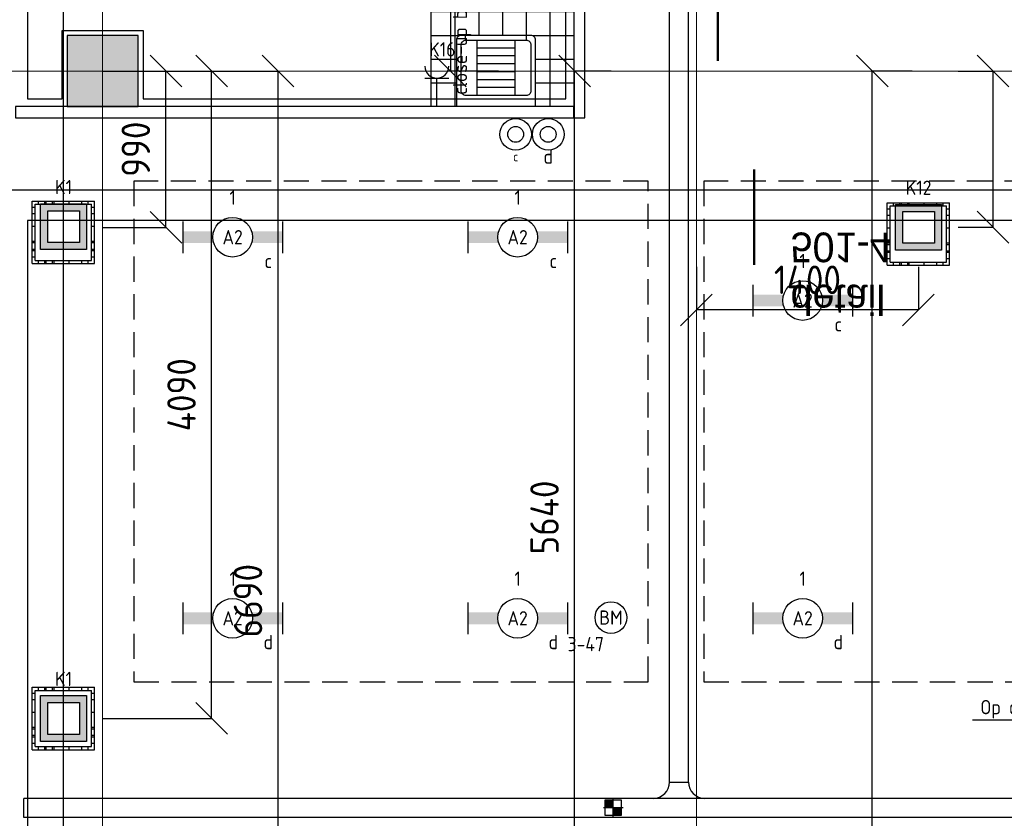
# Model space of a CAD drawing. Header units: millimetres. Extents: x -38031 to 110605, y -30229 to 92226.
# Tile 100 of 256: x 27586 to 33805, y 9583 to 14624. Entities that reach past the tile are written whole.
import ezdxf
from ezdxf.enums import TextEntityAlignment as Align

# ---------------------------------------------------------------- set-up
doc = ezdxf.new("R2010")
doc.units = ezdxf.units.MM
doc.header["$LTSCALE"] = 50
doc.set_wipeout_variables(frame=1)
doc.header["$PDMODE"] = 1
doc.linetypes.add('HIDDEN2', pattern=[4.7625, 3.175, -1.5875])
doc.linetypes.add('STYLE_07', pattern=[1.875, 0.625, -0.20828, 0.625, -0.20836, 0.06943, -0.13893])
for name, color, linetype in [('AL$1A---_ALGEMEEN', 8, 'Continuous'), ('AL------_MAATVOERING', 2, 'Continuous'), ('AL------_SPARING', 2, 'Continuous'), ('AM$1A---_ARCERING', 8, 'Continuous'), ('AT$1A---_TEKST100', 8, 'Continuous'), ('BOUWKUNDIG', 8, 'Continuous'), ('EB6511--_ATTRIB', 2, 'Continuous'), ('EL6131--_KG', 3, 'Continuous'), ('EL6132--', 3, 'Continuous'), ('EL6222--', 3, 'Continuous'), ('EL6311--', 3, 'Continuous'), ('EL6511--', 3, 'Continuous'), ('LICHT_TEXT018', 1, 'Continuous'), ('versterkte strook', 7, 'Continuous'), ('Vloerdoos (2e)', 51, 'Continuous'), ('Vloerdoos (OUD)', 51, 'Continuous')]:
    doc.layers.add(name, color=color, linetype=linetype)
doc.layers.add('stramien', color=1, linetype='Continuous', lineweight=15)
doc.styles.add('BURO-018', font='iso.shx', dxfattribs={"height": 90})
doc.styles.add('Geneva', font='txt')
doc.styles.get("Standard").update_dxf_attribs({"font": 'iso.shx'})
doc.dimstyles.new('STABICAD', dxfattribs={"dimscale": 100, "dimtxt": 1.8, "dimasz": 2, "dimexe": 0, "dimexo": 2.5, "dimgap": 1.5, "dimtad": 0, "dimdec": 0, "dimrnd": 10, "dimzin": 0, "dimdsep": 46, "dimtxsty": 'Standard', "dimblk1": 'OBLIQUE', "dimblk2": 'OBLIQUE', "dimsah": 1, "dimcen": -3, "dimadec": 0, "dimazin": 0, "dimtfac": 1, "dimtdec": 0, "dimtofl": 0, "dimtmove": 2, "dimatfit": 3, "dimfxl": 0, "dimtvp": 1.055556, "dimtolj": 1, "dimtzin": 0, "dimarcsym": 0})

# ---------------------------------------------------------------- blocks, each defined once
blk = doc.blocks.new('111410')
at = {"color": 0, "linetype": 'Continuous'}
for radius in [2, 1]:
    blk.add_circle((0, 3), radius, dxfattribs=at)
at = {"color": 0, "linetype": 'Continuous', "style": 'BURO-018'}
for tag, p in [('E_SLET1', (0, 7)), ('E_GROEP', (0, 0)), ('E_GKAST', (0, 0))]:
    blk.add_attdef(tag, text='', height=1.8, dxfattribs=at).set_placement(p, align=Align.MIDDLE)
at = {"color": 0, "linetype": 'Continuous', "style": 'BURO-018', "flags": 1}
for tag in ['E_MATCODE', 'E_SGROEP']:
    blk.add_attdef(tag, text='', height=1.8, dxfattribs=at).set_placement((0, 0), align=Align.MIDDLE)
blk = doc.blocks.new('111304')
at = {"color": 0, "linetype": 'Continuous'}
for p, q in [((-1.5, 4.5), (1.5, 4.5)), ((0, 1), (0, 4.5))]:
    blk.add_line(p, q, dxfattribs=at)
blk.add_arc((0, 6), 1.5, 180, 0, dxfattribs=at)
at = {"color": 0, "linetype": 'Continuous', "style": 'BURO-018'}
for tag, p in [('E_GKAST', (0, 11.5)), ('E_GROEP', (0, 8.5)), ('E_SGROEP', (4.5, 8.5))]:
    blk.add_attdef(tag, text='', height=1.8, dxfattribs=at).set_placement(p, align=Align.MIDDLE)
at = {"color": 0, "linetype": 'Continuous', "style": 'BURO-018', "flags": 1}
for tag, p in [('E_VERMCODE', (13, 8.5)), ('E_MATCODE', (0, 0))]:
    blk.add_attdef(tag, text='', height=1.8, dxfattribs=at).set_placement(p, align=Align.MIDDLE)
blk = doc.blocks.new('_Oblique')
at = {"color": 0, "linetype": 'ByBlock', "lineweight": -2}
blk.add_line((-0.5, -0.5), (0.5, 0.5), dxfattribs=at)
blk = doc.blocks.new('*D125')
at = {"layer": 'AL------_MAATVOERING', "color": 0, "lineweight": -2}
for p, q in [((33222.4, 14300), (32970.8, 14300)), ((32970.8, 4987.9), (32970.8, 14300)), ((33222.4, 4987.9), (32970.8, 4987.9))]:
    blk.add_line(p, q, dxfattribs=at)
at = {"layer": 'Defpoints', "color": 0}
for p in [(32970.8, 14300), (33472.4, 14300), (33472.4, 4987.9)]:
    blk.add_point(p, dxfattribs=at)
at = {"layer": 'AL------_MAATVOERING', "color": 0, "lineweight": -2, "xscale": 200, "yscale": 200, "zscale": 200}
for p, rotation in [((32970.8, 14300), 90), ((32970.8, 4987.9), 270)]:
    blk.add_blockref('_Oblique', p, dxfattribs=dict(at, rotation=rotation))
at = {"layer": 'AL------_MAATVOERING', "color": 0, "insert": (32612.7, 7046.9), "char_height": 180, "attachment_point": 5, "rotation": 90}
blk.add_mtext('\\A1;9310', dxfattribs=at)
blk = doc.blocks.new('*D126')
at = {"layer": 'AL------_MAATVOERING', "color": 0, "lineweight": -2}
for p, q in [((31322.4, 14300), (31090.9, 14300)), ((31090.9, 8663.4), (31090.9, 14300)), ((31322.4, 8663.4), (31090.9, 8663.4))]:
    blk.add_line(p, q, dxfattribs=at)
at = {"layer": 'Defpoints', "color": 0}
for p in [(31090.9, 14300), (31572.4, 14300), (31572.4, 8663.4)]:
    blk.add_point(p, dxfattribs=at)
at = {"layer": 'AL------_MAATVOERING', "color": 0, "lineweight": -2, "xscale": 200, "yscale": 200, "zscale": 200}
for p, rotation in [((31090.9, 14300), 90), ((31090.9, 8663.4), 270)]:
    blk.add_blockref('_Oblique', p, dxfattribs=dict(at, rotation=rotation))
at = {"layer": 'AL------_MAATVOERING', "color": 0, "insert": (30900.9, 11481.7), "char_height": 180, "attachment_point": 5, "rotation": 90}
blk.add_mtext('\\A1;5640', dxfattribs=at)
blk = doc.blocks.new('*D127')
at = {"layer": 'AL------_MAATVOERING', "color": 0, "lineweight": -2}
for p, q in [((24360, 4463.4), (24360, 14901.6)), ((27862.4, 14901.6), (24360, 14901.6)), ((27862.4, 4569.9), (27862.4, 14901.6))]:
    blk.add_line(p, q, dxfattribs=at)
at = {"layer": 'Defpoints', "color": 0}
for p in [(24360, 14901.6), (27862.4, 4319.9), (24360, 4213.4)]:
    blk.add_point(p, dxfattribs=at)
at = {"layer": 'AL------_MAATVOERING', "color": 0, "lineweight": -2, "xscale": 200, "yscale": 200, "zscale": 200, "rotation": 180}
blk.add_blockref('_Oblique', (24360, 14901.6), dxfattribs=at)
at = {"layer": 'AL------_MAATVOERING', "color": 0, "lineweight": -2, "xscale": 200, "yscale": 200, "zscale": 200}
blk.add_blockref('_Oblique', (27862.4, 14901.6), dxfattribs=at)
at = {"layer": 'AL------_MAATVOERING', "color": 0, "insert": (26111.2, 15091.6), "char_height": 180, "attachment_point": 5}
blk.add_mtext('\\A1;3500', dxfattribs=at)
blk = doc.blocks.new('*D128')
at = {"layer": 'AL------_MAATVOERING', "color": 0, "lineweight": -2}
for p, q in [((28112.4, 14300), (28509.5, 14300)), ((28509.5, 13313.3), (28509.5, 14300)), ((28112.4, 13313.3), (28509.5, 13313.3))]:
    blk.add_line(p, q, dxfattribs=at)
at = {"layer": 'Defpoints', "color": 0}
for p in [(27862.4, 14300), (28509.5, 14300), (27862.4, 13313.3)]:
    blk.add_point(p, dxfattribs=at)
at = {"layer": 'AL------_MAATVOERING', "color": 0, "lineweight": -2, "xscale": 200, "yscale": 200, "zscale": 200}
for p, rotation in [((28509.5, 14300), 90), ((28509.5, 13313.3), 270)]:
    blk.add_blockref('_Oblique', p, dxfattribs=dict(at, rotation=rotation))
at = {"layer": 'AL------_MAATVOERING', "color": 0, "insert": (28319.5, 13806.6), "char_height": 180, "attachment_point": 5, "rotation": 90}
blk.add_mtext('\\A1;990', dxfattribs=at)
blk = doc.blocks.new('*D129')
at = {"layer": 'AL------_MAATVOERING', "color": 0, "lineweight": -2}
for p, q in [((28112.4, 14300), (28798.1, 14300)), ((28798.1, 10213.4), (28798.1, 14300)), ((28112.4, 10213.4), (28798.1, 10213.4))]:
    blk.add_line(p, q, dxfattribs=at)
at = {"layer": 'Defpoints', "color": 0}
for p in [(27862.4, 14300), (28798.1, 14300), (27862.4, 10213.4)]:
    blk.add_point(p, dxfattribs=at)
at = {"layer": 'AL------_MAATVOERING', "color": 0, "lineweight": -2, "xscale": 200, "yscale": 200, "zscale": 200}
for p, rotation in [((28798.1, 14300), 90), ((28798.1, 10213.4), 270)]:
    blk.add_blockref('_Oblique', p, dxfattribs=dict(at, rotation=rotation))
at = {"layer": 'AL------_MAATVOERING', "color": 0, "insert": (28608.1, 12256.7), "char_height": 180, "attachment_point": 5, "rotation": 90}
blk.add_mtext('\\A1;4090', dxfattribs=at)
blk = doc.blocks.new('*D130')
at = {"layer": 'AL------_MAATVOERING', "color": 0, "lineweight": -2}
for p, q in [((28112.4, 14300), (29218, 14300)), ((29218, 7613.4), (29218, 14300)), ((28112.4, 7613.4), (29218, 7613.4))]:
    blk.add_line(p, q, dxfattribs=at)
at = {"layer": 'Defpoints', "color": 0}
for p in [(27862.4, 14300), (29218, 14300), (27862.4, 7613.4)]:
    blk.add_point(p, dxfattribs=at)
at = {"layer": 'AL------_MAATVOERING', "color": 0, "lineweight": -2, "xscale": 200, "yscale": 200, "zscale": 200}
for p, rotation in [((29218, 14300), 90), ((29218, 7613.4), 270)]:
    blk.add_blockref('_Oblique', p, dxfattribs=dict(at, rotation=rotation))
at = {"layer": 'AL------_MAATVOERING', "color": 0, "insert": (29028, 10956.7), "char_height": 180, "attachment_point": 5, "rotation": 90}
blk.add_mtext('\\A1;6690', dxfattribs=at)
blk = doc.blocks.new('*D141')
at = {"layer": 'AL------_MAATVOERING', "color": 0, "lineweight": -2}
for p, q in [((33512.4, 14300), (33733.2, 14300)), ((33733.2, 13314.4), (33733.2, 14300)), ((33512.4, 13314.4), (33733.2, 13314.4))]:
    blk.add_line(p, q, dxfattribs=at)
at = {"layer": 'Defpoints', "color": 0}
for p in [(33262.4, 14300), (33733.2, 14300), (33262.4, 13314.4)]:
    blk.add_point(p, dxfattribs=at)
at = {"layer": 'AL------_MAATVOERING', "color": 0, "lineweight": -2, "xscale": 200, "yscale": 200, "zscale": 200}
for p, rotation in [((33733.2, 14300), 90), ((33733.2, 13314.4), 270)]:
    blk.add_blockref('_Oblique', p, dxfattribs=dict(at, rotation=rotation))
at = {"layer": 'AL------_MAATVOERING', "color": 0, "insert": (34000.5, 13873.3), "char_height": 180, "attachment_point": 5, "rotation": 90}
blk.add_mtext('\\A1;990', dxfattribs=at)
blk = doc.blocks.new('*D142')
at = {"layer": 'AL------_MAATVOERING', "color": 0, "lineweight": -2}
for p, q in [((31860, 13064.4), (31860, 12792.1)), ((33262.4, 13064.4), (33262.4, 12792.1)), ((33262.4, 12792.1), (31860, 12792.1))]:
    blk.add_line(p, q, dxfattribs=at)
at = {"layer": 'Defpoints', "color": 0}
for p in [(31860, 13314.4), (33262.4, 13314.4), (31860, 12792.1)]:
    blk.add_point(p, dxfattribs=at)
at = {"layer": 'AL------_MAATVOERING', "color": 0, "lineweight": -2, "xscale": 200, "yscale": 200, "zscale": 200, "rotation": 180}
blk.add_blockref('_Oblique', (31860, 12792.1), dxfattribs=at)
at = {"layer": 'AL------_MAATVOERING', "color": 0, "lineweight": -2, "xscale": 200, "yscale": 200, "zscale": 200}
blk.add_blockref('_Oblique', (33262.4, 12792.1), dxfattribs=at)
at = {"layer": 'AL------_MAATVOERING', "color": 0, "insert": (32561.2, 12982.1), "char_height": 180, "attachment_point": 5}
blk.add_mtext('\\A1;1400', dxfattribs=at)
blk = doc.blocks.new('*D166')
at = {"layer": 'AL------_MAATVOERING', "color": 0, "lineweight": -2}
for p, q in [((30610.8, 17420.3), (30306.3, 17420.3)), ((30306.3, 17420.3), (30306.3, 14300)), ((30610.8, 14300), (30306.3, 14300))]:
    blk.add_line(p, q, dxfattribs=at)
at = {"layer": 'Defpoints', "color": 0}
for p in [(30860.8, 17420.3), (30306.3, 14300), (30860.8, 14300)]:
    blk.add_point(p, dxfattribs=at)
at = {"layer": 'AL------_MAATVOERING', "color": 0, "lineweight": -2, "xscale": 200, "yscale": 200, "zscale": 200}
for p, rotation in [((30306.3, 17420.3), 90), ((30306.3, 14300), 270)]:
    blk.add_blockref('_Oblique', p, dxfattribs=dict(at, rotation=rotation))
at = {"layer": 'AL------_MAATVOERING', "color": 0, "insert": (30116.3, 15860.2), "char_height": 180, "attachment_point": 5, "rotation": 90}
blk.add_mtext('\\A1;3120', dxfattribs=at)
blk = doc.blocks.new('E00414')
at = {"color": 0, "linetype": 'Continuous'}
for p, q in [((-2.9, -2.9), (-2.9, 2.9)), ((-2.9, 2.9), (2.9, 2.9)), ((2.9, 2.9), (2.9, -2.9)), ((-2, 2), (2, 2)), ((-2, -2), (-2, 2)), ((2, 2), (2, -2)), ((2, -2), (-2, -2)), ((2.9, -2.9), (-2.9, -2.9))]:
    blk.add_line(p, q, dxfattribs=at)
at = {"color": 0}
for points in [[(-2.9, 2.9), (2.9, 2.9), (-2, 2), (2, 2)], [(-2, -2), (-2.9, -2.9), (-2, 2), (-2.9, 2.9)], [(2, 2), (2.9, 2.9), (2, -2), (2.9, -2.9)], [(2, -2), (2.9, -2.9), (-2, -2), (-2.9, -2.9)]]:
    blk.add_solid(points, dxfattribs=at)
at = {"color": 0, "linetype": 'Continuous', "style": 'BURO-018'}
for tag, p in [('E_GKAST', (0, 8)), ('E_GROEP', (0, 5)), ('E_SGROEP', (4.5, 5))]:
    blk.add_attdef(tag, text='', height=1.8, dxfattribs=at).set_placement(p, align=Align.MIDDLE)
at = {"color": 0, "linetype": 'Continuous', "style": 'BURO-018', "flags": 1}
for tag, p in [('E_VERMCODE', (13, 5)), ('E_MATCODE', (0, 0))]:
    blk.add_attdef(tag, text='', height=1.8, dxfattribs=at).set_placement(p, align=Align.MIDDLE)
blk = doc.blocks.new('1115B6630')
at = {"color": 0}
for p, q in [((-6.3, 2), (-6.3, -2)), ((6.3, 2), (6.3, -2))]:
    blk.add_line(p, q, dxfattribs=at)
at = {"color": 0, "linetype": 'Continuous'}
blk.add_circle((0, 0), 2.5, dxfattribs=at)
at = {"color": 0}
for points in [[(-2.5, 0.75), (-6.3, 0.75), (-2.5, -0.75), (-6.3, -0.75)], [(2.5, 0.75), (6.3, 0.75), (2.5, -0.75), (6.3, -0.75)]]:
    blk.add_solid(points, dxfattribs=at)
at = {"color": 0, "linetype": 'Continuous', "style": 'BURO-018'}
for tag, p in [('E_GKAST', (0, 8)), ('E_GROEP', (0, 5)), ('E_SGROEP', (4.5, 5)), ('E_ARMCODE', (0, 0)), ('E_SLET', (4.5, -3))]:
    blk.add_attdef(tag, text='', height=1.8, dxfattribs=at).set_placement(p, align=Align.MIDDLE)
blk = doc.blocks.new('E-GK-GTC-783C')
at = {"color": 0, "linetype": 'Continuous'}
for p, q in [((-0.5, 60), (0.5, 60)), ((-0.5, -60), (0.5, -60))]:
    blk.add_line(p, q, dxfattribs=at)
blk = doc.blocks.new('E-GK-AH-78676767')
at = {"color": 0, "linetype": 'Continuous'}
blk.add_line((-60, 103), (60, 103), dxfattribs=at)
for centre, start, end in [((-163, 103), 270, 0), ((163, 103), 180, 270)]:
    blk.add_arc(centre, 103, start, end, dxfattribs=at)
blk = doc.blocks.new('Sparing 100x100')
at = {"color": 1, "linetype": 'Continuous'}
for p, q in [((0, -2.5), (0, 2.5)), ((-2.5, 0), (2.5, 0))]:
    blk.add_line(p, q, dxfattribs=at)
at = {"color": 0, "linetype": 'Continuous'}
for p, q in [((-2, 2), (2, 2)), ((-2, -2), (-2, 2)), ((2, 2), (2, -2)), ((2, -2), (-2, -2))]:
    blk.add_line(p, q, dxfattribs=at)
for points in [[(-2, 2), (0, 2), (-2, 0), (0, 0)], [(0, 0), (2, 0), (0, -2), (2, -2)]]:
    blk.add_solid(points, dxfattribs=at)
at = {"color": 0, "linetype": 'Continuous', "style": 'BURO-018'}
blk.add_attdef('AL_POSNR', text='', height=1.8, dxfattribs=at).set_placement((0, 3), align=Align.CENTER)
at = {"color": 0, "linetype": 'Continuous', "style": 'BURO-018', "flags": 1}
blk.add_attdef('AL_OMS', (0, 0), '', height=1.8, dxfattribs=at)
blk = doc.blocks.new('E-GK-END-78')
at = {"color": 0, "linetype": 'Continuous'}
blk.add_line((0, 60), (0, -60), dxfattribs=at)
blk = doc.blocks.new('VLOERDOOS (2e)')
at = {"layer": 'Vloerdoos (OUD)'}
for p, q in [((0, 395), (395, 395)), ((0, 395), (0, 0)), ((20, 375), (20, 20)), ((20, 375), (375, 375)), ((40, 375), (40, 395)), ((80, 375), (80, 395)), ((90, 375), (90, 395)), ((130, 375), (130, 395)), ((140, 375), (140, 395)), ((235, 375), (235, 395)), ((315, 375), (315, 395)), ((355, 375), (355, 395)), ((375, 375), (375, 20)), ((395, 395), (395, 0)), ((0, 355), (20, 355)), ((0, 315), (20, 315)), ((375, 355), (395, 355)), ((375, 315), (395, 315)), ((0, 305), (20, 305)), ((0, 265), (20, 265)), ((0, 255), (20, 255)), ((375, 305), (395, 305)), ((375, 265), (395, 265)), ((375, 255), (395, 255)), ((0, 160), (20, 160)), ((375, 160), (395, 160)), ((0, 80), (20, 80)), ((375, 80), (395, 80)), ((0, 40), (20, 40)), ((0, 0), (395, 0)), ((20, 20), (375, 20)), ((40, 0), (40, 20)), ((80, 0), (80, 20)), ((90, 0), (90, 20)), ((130, 0), (130, 20)), ((140, 0), (140, 20)), ((235, 0), (235, 20)), ((315, 0), (315, 20)), ((355, 0), (355, 20)), ((375, 40), (395, 40))]:
    blk.add_line(p, q, dxfattribs=at)
blk = doc.blocks.new('E00123')
at = {"color": 0, "linetype": 'Continuous'}
blk.add_circle((0, 0), 2, dxfattribs=at)
at = {"color": 0, "linetype": 'Continuous', "style": 'BURO-018'}
for tag, p in [('E_TEXT1', (0, 4.5)), ('E_TEXT2', (0, 0))]:
    blk.add_attdef(tag, text='', height=1.8, dxfattribs=at).set_placement(p, align=Align.MIDDLE)
at = {"color": 0, "linetype": 'Continuous', "style": 'BURO-018', "flags": 1}
blk.add_attdef('E_MATCODE', (0, 0), '', height=1.8, dxfattribs=at)
blk = doc.blocks.new('Group-72')
at = {"layer": 'AL$1A---_ALGEMEEN', "color": 0}
for p, q in [((-600, 900), (-600, 0)), ((-450, 900), (-450, 0)), ((-300, 900), (-300, 0)), ((-150, 900), (-150, 0)), ((0, 750), (-750, 750)), ((0, 600), (-750, 600)), ((0, 450), (-750, 450)), ((0, 300), (-750, 300)), ((0, 150), (-750, 150))]:
    blk.add_line(p, q, dxfattribs=at)
blk.add_lwpolyline([(-750, 900), (0, 900), (0, 0), (-750, 0)], close=True, dxfattribs=at)
blk = doc.blocks.new('tegels 900z750')
at = {"layer": 'AL$1A---_ALGEMEEN', "color": 0}
blk.add_blockref('Group-72', (0, 0), dxfattribs=at)
blk = doc.blocks.new('arnhem top')
at = {"color": 0}
blk.add_wipeout([(250, -420), (250, 0), (-250, 0), (-250, -420), (-250, -420.7), (-250, -421.5), (-249.9, -422.2), (-249.9, -422.9), (-249.8, -423.7), (-249.7, -424.4), (-249.6, -425.1), (-249.4, -425.9), (-249.3, -426.6), (-249.1, -427.3), (-248.9, -428), (-248.7, -428.7), (-248.5, -429.4), (-248.2, -430.1), (-248, -430.8), (-247.7, -431.5), (-247.4, -432.2), (-247.1, -432.8), (-246.8, -433.5), (-246.5, -434.1), (-246.1, -434.8), (-245.7, -435.4), (-245.3, -436), (-244.9, -436.7), (-244.5, -437.3), (-244.1, -437.9), (-243.7, -438.5), (-243.2, -439), (-242.7, -439.6), (-242.2, -440.1), (-241.7, -440.7), (-241.2, -441.2), (-240.7, -441.7), (-240.1, -442.2), (-239.6, -442.7), (-239, -443.2), (-238.5, -443.7), (-237.9, -444.1), (-237.3, -444.5), (-236.7, -444.9), (-236, -445.3), (-235.4, -445.7), (-234.8, -446.1), (-234.1, -446.5), (-233.5, -446.8), (-232.8, -447.1), (-232.2, -447.4), (-231.5, -447.7), (-230.8, -448), (-230.1, -448.2), (-229.4, -448.5), (-228.7, -448.7), (-228, -448.9), (-227.3, -449.1), (-226.6, -449.3), (-225.9, -449.4), (-225.1, -449.6), (-224.4, -449.7), (-223.7, -449.8), (-222.9, -449.9), (-222.2, -449.9), (-221.5, -450), (-220.7, -450), (-220, -450), (220, -450), (220.7, -450), (221.5, -450), (222.2, -449.9), (222.9, -449.9), (223.7, -449.8), (224.4, -449.7), (225.1, -449.6), (225.9, -449.4), (226.6, -449.3), (227.3, -449.1), (228, -448.9), (228.7, -448.7), (229.4, -448.5), (230.1, -448.2), (230.8, -448), (231.5, -447.7), (232.2, -447.4), (232.8, -447.1), (233.5, -446.8), (234.1, -446.5), (234.8, -446.1), (235.4, -445.7), (236, -445.3), (236.7, -444.9), (237.3, -444.5), (237.9, -444.1), (238.5, -443.7), (239, -443.2), (239.6, -442.7), (240.1, -442.2), (240.7, -441.7), (241.2, -441.2), (241.7, -440.7), (242.2, -440.1), (242.7, -439.6), (243.2, -439), (243.7, -438.5), (244.1, -437.9), (244.5, -437.3), (244.9, -436.7), (245.3, -436), (245.7, -435.4), (246.1, -434.8), (246.5, -434.1), (246.8, -433.5), (247.1, -432.8), (247.4, -432.2), (247.7, -431.5), (248, -430.8), (248.2, -430.1), (248.5, -429.4), (248.7, -428.7), (248.9, -428), (249.1, -427.3), (249.3, -426.6), (249.4, -425.9), (249.6, -425.1), (249.7, -424.4), (249.8, -423.7), (249.9, -422.9), (249.9, -422.2), (250, -421.5), (250, -420.7)], dxfattribs=at).dxf.layer = 'AL$1A---_ALGEMEEN'
at = {"layer": 'AL$1A---_ALGEMEEN', "color": 0, "flags": 128}
blk.add_lwpolyline([(250, -420), (250, 0), (-250, 0), (-250, -420, 0.414214), (-220, -450), (220, -450, 0.414214)], format="xyb", close=True, dxfattribs=at)
at = {"color": 0}
blk.add_wipeout([(190, -70), (190.7, -70), (191.5, -70), (192.2, -70.1), (192.9, -70.1), (193.7, -70.2), (194.4, -70.3), (195.1, -70.4), (195.9, -70.6), (196.6, -70.7), (197.3, -70.9), (198, -71.1), (198.7, -71.3), (199.4, -71.5), (200.1, -71.8), (200.8, -72), (201.5, -72.3), (202.2, -72.6), (202.8, -72.9), (203.5, -73.2), (204.1, -73.5), (204.8, -73.9), (205.4, -74.3), (206, -74.7), (206.7, -75.1), (207.3, -75.5), (207.9, -75.9), (208.5, -76.3), (209, -76.8), (209.6, -77.3), (210.1, -77.8), (210.7, -78.3), (211.2, -78.8), (211.7, -79.3), (212.2, -79.9), (212.7, -80.4), (213.2, -81), (213.7, -81.5), (214.1, -82.1), (214.5, -82.7), (214.9, -83.3), (215.3, -84), (215.7, -84.6), (216.1, -85.2), (216.5, -85.9), (216.8, -86.5), (217.1, -87.2), (217.4, -87.8), (217.7, -88.5), (218, -89.2), (218.2, -89.9), (218.5, -90.6), (218.7, -91.3), (218.9, -92), (219.1, -92.7), (219.3, -93.4), (219.4, -94.1), (219.6, -94.9), (219.7, -95.6), (219.8, -96.3), (219.9, -97.1), (219.9, -97.8), (220, -98.5), (220, -99.3), (220, -100), (220, -390), (220, -390.7), (220, -391.5), (219.9, -392.2), (219.9, -392.9), (219.8, -393.7), (219.7, -394.4), (219.6, -395.1), (219.4, -395.9), (219.3, -396.6), (219.1, -397.3), (218.9, -398), (218.7, -398.7), (218.5, -399.4), (218.2, -400.1), (218, -400.8), (217.7, -401.5), (217.4, -402.2), (217.1, -402.8), (216.8, -403.5), (216.5, -404.1), (216.1, -404.8), (215.7, -405.4), (215.3, -406), (214.9, -406.7), (214.5, -407.3), (214.1, -407.9), (213.7, -408.5), (213.2, -409), (212.7, -409.6), (212.2, -410.1), (211.7, -410.7), (211.2, -411.2), (210.7, -411.7), (210.1, -412.2), (209.6, -412.7), (209, -413.2), (208.5, -413.7), (207.9, -414.1), (207.3, -414.5), (206.7, -414.9), (206, -415.3), (205.4, -415.7), (204.8, -416.1), (204.1, -416.5), (203.5, -416.8), (202.8, -417.1), (202.2, -417.4), (201.5, -417.7), (200.8, -418), (200.1, -418.2), (199.4, -418.5), (198.7, -418.7), (198, -418.9), (197.3, -419.1), (196.6, -419.3), (195.9, -419.4), (195.1, -419.6), (194.4, -419.7), (193.7, -419.8), (192.9, -419.9), (192.2, -419.9), (191.5, -420), (190.7, -420), (190, -420), (-190, -420), (-190.7, -420), (-191.5, -420), (-192.2, -419.9), (-192.9, -419.9), (-193.7, -419.8), (-194.4, -419.7), (-195.1, -419.6), (-195.9, -419.4), (-196.6, -419.3), (-197.3, -419.1), (-198, -418.9), (-198.7, -418.7), (-199.4, -418.5), (-200.1, -418.2), (-200.8, -418), (-201.5, -417.7), (-202.2, -417.4), (-202.8, -417.1), (-203.5, -416.8), (-204.1, -416.5), (-204.8, -416.1), (-205.4, -415.7), (-206, -415.3), (-206.7, -414.9), (-207.3, -414.5), (-207.9, -414.1), (-208.5, -413.7), (-209, -413.2), (-209.6, -412.7), (-210.1, -412.2), (-210.7, -411.7), (-211.2, -411.2), (-211.7, -410.7), (-212.2, -410.1), (-212.7, -409.6), (-213.2, -409), (-213.7, -408.5), (-214.1, -407.9), (-214.5, -407.3), (-214.9, -406.7), (-215.3, -406), (-215.7, -405.4), (-216.1, -404.8), (-216.5, -404.1), (-216.8, -403.5), (-217.1, -402.8), (-217.4, -402.2), (-217.7, -401.5), (-218, -400.8), (-218.2, -400.1), (-218.5, -399.4), (-218.7, -398.7), (-218.9, -398), (-219.1, -397.3), (-219.3, -396.6), (-219.4, -395.9), (-219.6, -395.1), (-219.7, -394.4), (-219.8, -393.7), (-219.9, -392.9), (-219.9, -392.2), (-220, -391.5), (-220, -390.7), (-220, -390), (-220, -100), (-220, -99.3), (-220, -98.5), (-219.9, -97.8), (-219.9, -97.1), (-219.8, -96.3), (-219.7, -95.6), (-219.6, -94.9), (-219.4, -94.1), (-219.3, -93.4), (-219.1, -92.7), (-218.9, -92), (-218.7, -91.3), (-218.5, -90.6), (-218.2, -89.9), (-218, -89.2), (-217.7, -88.5), (-217.4, -87.8), (-217.1, -87.2), (-216.8, -86.5), (-216.5, -85.9), (-216.1, -85.2), (-215.7, -84.6), (-215.3, -84), (-214.9, -83.3), (-214.5, -82.7), (-214.1, -82.1), (-213.7, -81.5), (-213.2, -81), (-212.7, -80.4), (-212.2, -79.9), (-211.7, -79.3), (-211.2, -78.8), (-210.7, -78.3), (-210.1, -77.8), (-209.6, -77.3), (-209, -76.8), (-208.5, -76.3), (-207.9, -75.9), (-207.3, -75.5), (-206.7, -75.1), (-206, -74.7), (-205.4, -74.3), (-204.8, -73.9), (-204.1, -73.5), (-203.5, -73.2), (-202.8, -72.9), (-202.2, -72.6), (-201.5, -72.3), (-200.8, -72), (-200.1, -71.8), (-199.4, -71.5), (-198.7, -71.3), (-198, -71.1), (-197.3, -70.9), (-196.6, -70.7), (-195.9, -70.6), (-195.1, -70.4), (-194.4, -70.3), (-193.7, -70.2), (-192.9, -70.1), (-192.2, -70.1), (-191.5, -70), (-190.7, -70), (-190, -70)], dxfattribs=at).dxf.layer = 'AL$1A---_ALGEMEEN'
at = {"layer": 'AL$1A---_ALGEMEEN', "color": 0}
for p, q in [((-120, -70), (-120, -420)), ((-120, -120), (120, -120)), ((120, -70), (120, -420)), ((-120, -170), (120, -170)), ((-120, -220), (120, -220)), ((-120, -270), (120, -270)), ((-120, -320), (120, -320)), ((-120, -370), (120, -370)), ((-192, -420), (-192, -450)), ((192, -420), (192, -450))]:
    blk.add_line(p, q, dxfattribs=at)
at = {"layer": 'AL$1A---_ALGEMEEN', "color": 0, "flags": 128}
blk.add_lwpolyline([(-220, -100, -0.414214), (-190, -70), (190, -70, -0.414214), (220, -100), (220, -390, -0.414214), (190, -420), (-190, -420, -0.414214), (-220, -390)], format="xyb", close=True, dxfattribs=at)
blk = doc.blocks.new('serviceblok model B')
at = {"layer": 'AL$1A---_ALGEMEEN', "color": 0, "rotation": 90}
blk.add_blockref('tegels 900z750', (3650, 300), dxfattribs=at)
at = {"layer": 'AL$1A---_ALGEMEEN', "color": 0, "rotation": 180}
blk.add_blockref('arnhem top', (3159.6, -450), dxfattribs=at)
at = {"color": 0}
blk.add_wipeout([(3720, -520), (3720, 869), (3650, 869), (3650, -520)], dxfattribs=at).dxf.layer = 'AL$1A---_ALGEMEEN'
at = {"layer": 'AL$1A---_ALGEMEEN', "color": 0}
blk.add_lwpolyline([(3720, -520), (3720, 869), (3650, 869), (3650, -520)], close=True, dxfattribs=at)
at = {"color": 0}
blk.add_wipeout([(125, -450), (125, -520), (3650, -520), (3650, -450)], dxfattribs=at).dxf.layer = 'AL$1A---_ALGEMEEN'
at = {"layer": 'AL$1A---_ALGEMEEN', "color": 0}
blk.add_lwpolyline([(125, -450), (125, -520), (3650, -520), (3650, -450)], close=True, dxfattribs=at)
blk = doc.blocks.new('detailnr plf ver')
at = {"layer": 'AL$1A---_ALGEMEEN', "color": 0, "lineweight": 50}
blk.add_line((0, -300), (0, 300), dxfattribs=at)
at = {"layer": 'AL$1A---_ALGEMEEN', "color": 0, "flags": 1}
blk.add_attdef('detailnr', (0, -300), '', height=0.2, dxfattribs=at)
at = {"layer": 'AT$1A---_TEKST100', "insert": (229.7, 614.1), "char_height": 187.134, "attachment_point": 1, "line_spacing_factor": 1.057281, "style": 'Geneva'}
blk.add_mtext('{\\C256;\\ldetail \\P501-4}', dxfattribs=at)
blk = doc.blocks.new('200254 W 211 30-06-2008')
at = {"layer": 'AL$1A---_ALGEMEEN'}
blk.add_lwpolyline([(19894.45, 3127.09), (19894.45, 3283.09), (19587.45, 3283.09), (19587.45, 3103.09), (19694.45, 3103.09), (19694.45, 3115.09), (19802.45, 3115.09), (19802.45, 3127.09)], close=True, dxfattribs=at)
at = {"layer": 'AL$1A---_ALGEMEEN', "xscale": 0.02, "yscale": 0.02, "zscale": 0.02}
blk.add_blockref('serviceblok model B', (19583.45, 3306.45), dxfattribs=at)
at = {"layer": 'AL$1A---_ALGEMEEN', "xscale": -0.02, "yscale": 0.02, "zscale": 0.02, "rotation": 180}
blk.add_blockref('detailnr plf ver', (19679.24, 3283.5), dxfattribs=at)
at = {"layer": 'AM$1A---_ARCERING', "linetype": 'Continuous', "lineweight": 0}
blk.add_hatch(color=256, dxfattribs=at).paths.add_polyline_path([(19592.45, 3297.45), (19601.45, 3297.45), (19601.45, 3306.45), (19592.45, 3306.45)])
at = {"layer": 'AL$1A---_ALGEMEEN'}
for points in [[(19587.45, 3370.45), (19587.45, 3298.45), (19591.85, 3298.45), (19591.85, 3307.05), (19602.05, 3307.05), (19602.05, 3298.45), (19655.45, 3298.45), (19655.45, 3370.45)], [(19592.45, 3297.45), (19601.45, 3297.45), (19601.45, 3306.45), (19592.45, 3306.45)]]:
    blk.add_lwpolyline(points, close=True, dxfattribs=at)
at = {"layer": 'stramien', "linetype": 'STYLE_07', "ltscale": 50}
for p, q in [((19671.95, 2695.43), (19671.95, 4240.03)), ((19596.95, 2737.41), (19596.95, 4236.3)), ((18923.73, 3301.95), (21069.22, 3301.95))]:
    blk.add_line(p, q, dxfattribs=at)
at = {"layer": 'AL$1A---_ALGEMEEN', "xscale": 0.02, "yscale": 0.02, "zscale": 0.02}
blk.add_blockref('detailnr plf ver', (19674.64, 3309.22), dxfattribs=at)
blk = doc.blocks.new('111304L')
at = {"color": 0, "linetype": 'Continuous'}
for p, q in [((0, 1), (0, 7.5)), ((-1.5, 3), (1.5, 3))]:
    blk.add_line(p, q, dxfattribs=at)
for centre in [(0, 9), (0, 7.5), (0, 6), (0, 4.5)]:
    blk.add_arc(centre, 1.5, 180, 0, dxfattribs=at)
at = {"color": 0, "linetype": 'Continuous', "style": 'BURO-018'}
for tag, p in [('E_GKAST', (0, 14.5)), ('E_GROEP', (0, 11.5)), ('E_SGROEP', (4.5, 11.5)), ('E_SLET1', (3.5, 8.5))]:
    blk.add_attdef(tag, text='', height=1.8, dxfattribs=at).set_placement(p, align=Align.MIDDLE)
at = {"color": 0, "linetype": 'Continuous', "style": 'BURO-018', "flags": 1}
blk.add_attdef('E_MATCODE', text='', height=1.8, dxfattribs=at).set_placement((0, 0), align=Align.MIDDLE)
blk = doc.blocks.new('beamer-Screen-opgoot')
at = {"layer": 'EL6222--', "color": 1}
blk.add_lwpolyline([(430.6, 0), (0, 0), (-344.7, 480.3)], dxfattribs=at)
at = {"layer": 'EL6311--', "color": 1}
blk.add_lwpolyline([(-344.7, 480.3), (-1270.3, 480.3)], dxfattribs=at)
at = {"layer": 'EL6311--'}
ref = blk.add_blockref('111304L', (430.6, -50), dxfattribs=dict(at, xscale=50, yscale=50, zscale=50))
ref.add_attrib('E_GROEP', 'K12', dxfattribs={"layer": '0', "color": 1, "linetype": 'Continuous', "height": 90, "style": 'BURO-018'}).set_placement((442.1, 488.9), align=Align.MIDDLE)
at = {"layer": 'EL6132--', "color": 1}
blk.add_text('Beamer & Screen', height=90, rotation=90, dxfattribs=at).set_placement((279.7, 61.6))
blk.add_text('Op de kabelgoot', height=90, dxfattribs=at).set_placement((-1221.9, 517.7))

msp = doc.modelspace()

# ---------------------------------------------------------------- block references
at = {"layer": 'BOUWKUNDIG', "xscale": 50, "yscale": 50, "zscale": 50}
msp.add_blockref('200254 W 211 30-06-2008', (-951737.5, -150797.3), dxfattribs=at)

# ---------------------------------------------------------------- next in the draw order: linework, layer by layer
at = {"layer": 'LICHT_TEXT018', "linetype": 'HIDDEN2'}
for points in [[(28306, 10445.4), (31556, 10445.4), (31556, 13605), (28306, 13605)], [(31906, 10445.4), (35156, 10445.4), (35156, 13605), (31906, 13605)]]:
    msp.add_lwpolyline(points, close=True, dxfattribs=at)
at = {"layer": 'versterkte strook'}
msp.add_line((-4775.7, 13550), (104346.1, 13550), dxfattribs=at)

# ---------------------------------------------------------------- next in the draw order: block references
at = {"layer": 'AL------_SPARING', "xscale": 25, "yscale": 25, "zscale": 25}
msp.add_blockref('Sparing 100x100', (31334.7, 9650.5), dxfattribs=at)
at = {"layer": 'EL6131--_KG'}
for p, xscale, rotation in [((31749.9, 13601.6), 7579.427736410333, 90), ((34397.8, 9648.9), 13571.16791229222, 180)]:
    msp.add_blockref('E-GK-GTC-783C', p, dxfattribs=dict(at, xscale=xscale, rotation=rotation))
msp.add_blockref('E-GK-AH-78676767', (31749.9, 9708.9), dxfattribs=at)
at = {"layer": 'EL6131--_KG', "rotation": 180}
msp.add_blockref('E-GK-END-78', (27612.2, 9648.9), dxfattribs=at)
at = {"layer": 'EL6222--'}
ref = msp.add_blockref('111304', (30220.6, 14029.8), dxfattribs=dict(at, xscale=50, yscale=50, zscale=50))
ref.add_attrib('E_GROEP', 'K16', dxfattribs={"layer": '0', "color": 1, "linetype": 'Continuous', "height": 90, "style": 'BURO-018'}).set_placement((30172.4, 14436.8), align=Align.MIDDLE_LEFT)
ref.add_attrib('E_VERMCODE', 'close-up boiler', dxfattribs={"layer": '0', "color": 1, "linetype": 'Continuous', "height": 90, "rotation": 90, "style": 'BURO-018'}).set_placement((30380.4, 14530.1), align=Align.MIDDLE)
ref = msp.add_blockref('E00414', (27863, 13317.7), dxfattribs=dict(at, xscale=50, yscale=50, zscale=50))
ref.add_attrib('E_GROEP', 'K1', dxfattribs={"layer": '0', "color": 1, "linetype": 'Continuous', "height": 90, "style": 'BURO-018'}).set_placement((27863, 13567.7), align=Align.MIDDLE)
ref = msp.add_blockref('E00414', (33263, 13313.4), dxfattribs=dict(at, xscale=50, yscale=50, zscale=50))
ref.add_attrib('E_GROEP', 'K12', dxfattribs={"layer": '0', "color": 1, "linetype": 'Continuous', "height": 90, "style": 'BURO-018'}).set_placement((33263, 13563.4), align=Align.MIDDLE)
msp.add_blockref('beamer-Screen-opgoot', (34875, 9722.1), dxfattribs=at)
ref = msp.add_blockref('E00414', (27863, 10213), dxfattribs=dict(at, xscale=50, yscale=50, zscale=50))
ref.add_attrib('E_GROEP', 'K1', dxfattribs={"layer": '0', "color": 1, "linetype": 'Continuous', "height": 90, "style": 'BURO-018'}).set_placement((27863, 10463), align=Align.MIDDLE)
at = {"layer": 'EL6311--'}
ref = msp.add_blockref('111410', (30718.5, 13750.2), dxfattribs=dict(at, xscale=50, yscale=50, zscale=50))
ref.add_attrib('E_SLET1', 'c', dxfattribs={"layer": '0', "color": 1, "linetype": 'Continuous', "height": 60, "style": 'BURO-018'}).set_placement((30718.5, 13759.4), align=Align.MIDDLE)
ref = msp.add_blockref('111410', (30924, 13750.2), dxfattribs=dict(at, xscale=50, yscale=50, zscale=50))
ref.add_attrib('E_SLET1', 'd', dxfattribs={"layer": '0', "color": 1, "linetype": 'Continuous', "height": 90, "style": 'BURO-018'}).set_placement((30924, 13759.4), align=Align.MIDDLE)
ref = msp.add_blockref('1115B6630', (28931, 13251.1), dxfattribs=dict(at, xscale=50, yscale=50, zscale=50))
ref.add_attrib('E_ARMCODE', 'A2', dxfattribs={"layer": '0', "color": 1, "linetype": 'Continuous', "height": 90, "style": 'BURO-018'}).set_placement((28931, 13251.1), align=Align.MIDDLE)
ref.add_attrib('E_SLET', 'c', dxfattribs={"layer": '0', "color": 1, "linetype": 'Continuous', "height": 90, "style": 'BURO-018'}).set_placement((29156, 13101.1), align=Align.MIDDLE)
ref.add_attrib('E_GROEP', '1', dxfattribs={"layer": '0', "color": 1, "linetype": 'Continuous', "height": 90, "style": 'BURO-018'}).set_placement((28931, 13501.1), align=Align.MIDDLE)
ref = msp.add_blockref('1115B6630', (30731, 13251.1), dxfattribs=dict(at, xscale=50, yscale=50, zscale=50))
ref.add_attrib('E_ARMCODE', 'A2', dxfattribs={"layer": '0', "color": 1, "linetype": 'Continuous', "height": 90, "style": 'BURO-018'}).set_placement((30731, 13251.1), align=Align.MIDDLE)
ref.add_attrib('E_SLET', 'c', dxfattribs={"layer": '0', "color": 1, "linetype": 'Continuous', "height": 90, "style": 'BURO-018'}).set_placement((30956, 13101.1), align=Align.MIDDLE)
ref.add_attrib('E_GROEP', '1', dxfattribs={"layer": '0', "color": 1, "linetype": 'Continuous', "height": 90, "style": 'BURO-018'}).set_placement((30731, 13501.1), align=Align.MIDDLE)
ref = msp.add_blockref('1115B6630', (32531, 12851.2), dxfattribs=dict(at, xscale=50, yscale=50, zscale=50))
ref.add_attrib('E_ARMCODE', 'A2', dxfattribs={"layer": '0', "color": 1, "linetype": 'Continuous', "height": 90, "style": 'BURO-018'}).set_placement((32531, 12851.2), align=Align.MIDDLE)
ref.add_attrib('E_SLET', 'c', dxfattribs={"layer": '0', "color": 1, "linetype": 'Continuous', "height": 90, "style": 'BURO-018'}).set_placement((32756, 12701.2), align=Align.MIDDLE)
ref.add_attrib('E_GROEP', '1', dxfattribs={"layer": '0', "color": 1, "linetype": 'Continuous', "height": 90, "style": 'BURO-018'}).set_placement((32531, 13101.2), align=Align.MIDDLE)
ref = msp.add_blockref('1115B6630', (28931, 10845.4), dxfattribs=dict(at, xscale=50, yscale=50, zscale=50))
ref.add_attrib('E_ARMCODE', 'A2', dxfattribs={"layer": '0', "color": 1, "linetype": 'Continuous', "height": 90, "style": 'BURO-018'}).set_placement((28931, 10845.4), align=Align.MIDDLE)
ref.add_attrib('E_SLET', 'd', dxfattribs={"layer": '0', "color": 1, "linetype": 'Continuous', "height": 90, "style": 'BURO-018'}).set_placement((29156, 10695.4), align=Align.MIDDLE)
ref.add_attrib('E_GROEP', '1', dxfattribs={"layer": '0', "color": 1, "linetype": 'Continuous', "height": 90, "style": 'BURO-018'}).set_placement((28931, 11095.4), align=Align.MIDDLE)
ref = msp.add_blockref('1115B6630', (30731, 10845.4), dxfattribs=dict(at, xscale=50, yscale=50, zscale=50))
ref.add_attrib('E_ARMCODE', 'A2', dxfattribs={"layer": '0', "color": 1, "linetype": 'Continuous', "height": 90, "style": 'BURO-018'}).set_placement((30731, 10845.4), align=Align.MIDDLE)
ref.add_attrib('E_SLET', 'd', dxfattribs={"layer": '0', "color": 1, "linetype": 'Continuous', "height": 90, "style": 'BURO-018'}).set_placement((30956, 10695.4), align=Align.MIDDLE)
ref.add_attrib('E_GROEP', '1', dxfattribs={"layer": '0', "color": 1, "linetype": 'Continuous', "height": 90, "style": 'BURO-018'}).set_placement((30731, 11095.4), align=Align.MIDDLE)
ref = msp.add_blockref('1115B6630', (32531, 10845.4), dxfattribs=dict(at, xscale=50, yscale=50, zscale=50))
ref.add_attrib('E_ARMCODE', 'A2', dxfattribs={"layer": '0', "color": 1, "linetype": 'Continuous', "height": 90, "style": 'BURO-018'}).set_placement((32531, 10845.4), align=Align.MIDDLE)
ref.add_attrib('E_SLET', 'd', dxfattribs={"layer": '0', "color": 1, "linetype": 'Continuous', "height": 90, "style": 'BURO-018'}).set_placement((32756, 10695.4), align=Align.MIDDLE)
ref.add_attrib('E_GROEP', '1', dxfattribs={"layer": '0', "color": 1, "linetype": 'Continuous', "height": 90, "style": 'BURO-018'}).set_placement((32531, 11095.4), align=Align.MIDDLE)
at = {"layer": 'EL6511--'}
ref = msp.add_blockref('E00123', (31320, 10850), dxfattribs=dict(at, xscale=50, yscale=50, zscale=50))
ref.add_attrib('E_TEXT2', 'BM', dxfattribs={"layer": 'EB6511--_ATTRIB', "color": 1, "linetype": 'Continuous', "height": 90, "style": 'BURO-018'}).set_placement((31320, 10850), align=Align.MIDDLE)
ref.add_attrib('E_TEXT1', '3-47', dxfattribs={"layer": 'EB6511--_ATTRIB', "color": 1, "linetype": 'Continuous', "height": 90, "style": 'BURO-018'}).set_placement((31161.1, 10682.7), align=Align.MIDDLE)
at = {"layer": 'Vloerdoos (2e)', "rotation": 90}
for p in [(28059.3, 13084.5), (33459.3, 13073.8), (28059.3, 10015.5)]:
    msp.add_blockref('VLOERDOOS (2e)', p, dxfattribs=at)

# ---------------------------------------------------------------- next in the draw order: dimensions: what is measured, and where the dimension line sits
at = {"layer": 'AL------_MAATVOERING'}
for base, p1, p2, picture, middle in [((30306.3, 14300), (30860.8, 17420.3), (30860.8, 14300), '*D166', (30116.3, 15860.2)), ((28509.5, 14300), (27862.4, 13313.3), (27862.4, 14300), '*D128', (28319.5, 13806.6)), ((28798.1, 14300), (27862.4, 10213.4), (27862.4, 14300), '*D129', (28608.1, 12256.7)), ((29218, 14300), (27862.4, 7613.4), (27862.4, 14300), '*D130', (29028, 10956.7)), ((31090.9, 14300), (31572.4, 8663.4), (31572.4, 14300), '*D126', (30900.9, 11481.7))]:
    dim = msp.add_linear_dim(base=base, p1=p1, p2=p2, angle=90, dimstyle='STABICAD', dxfattribs=at)
    dim.commit()
    dim.dimension.update_dxf_attribs({"geometry": picture, "text_midpoint": middle})
for base, p1, p2, picture, middle in [((24360, 14901.6), (27862.4, 4319.9), (24360, 4213.4), '*D127', (26111.2, 15091.6)), ((31860, 12792.1), (33262.4, 13314.4), (31860, 13314.4), '*D142', (32561.2, 12982.1))]:
    dim = msp.add_linear_dim(base=base, p1=p1, p2=p2, dimstyle='STABICAD', dxfattribs=at)
    dim.commit()
    dim.dimension.update_dxf_attribs({"geometry": picture, "text_midpoint": middle})
for base, p1, p2, picture, middle in [((32970.8, 14300), (33472.4, 4987.9), (33472.4, 14300), '*D125', (32612.7, 7046.9)), ((33733.2, 14300), (33262.4, 13314.4), (33262.4, 14300), '*D141', (34000.5, 13873.3))]:
    dim = msp.add_linear_dim(base=base, p1=p1, p2=p2, angle=90, dimstyle='STABICAD', dxfattribs=at)
    dim.commit()
    dim.dimension.update_dxf_attribs({"geometry": picture, "text_midpoint": middle, "dimtype": 160})

doc.saveas('drawing.dxf')
